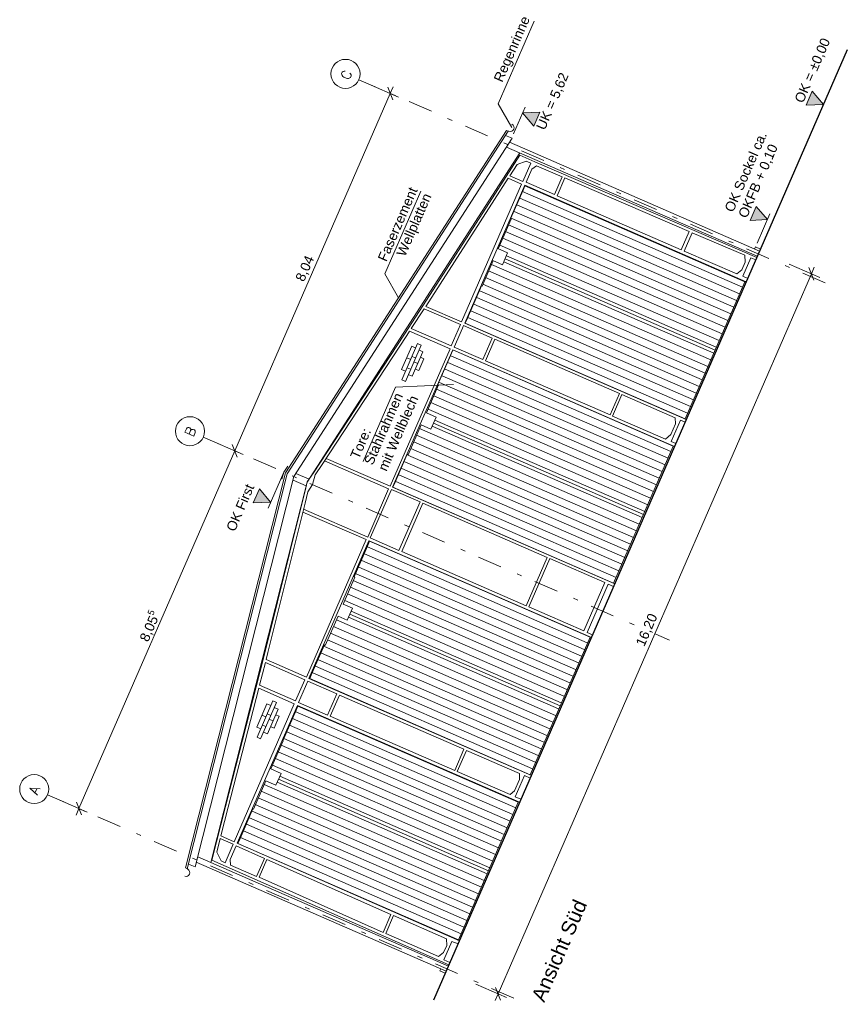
# Model space of a CAD drawing. Header units: metres. Extents: x -43 to 549, y 12 to 64.
# Tile 13 of 13: x 532 to 549, y 13 to 33. Entities that reach past the tile are written whole.
import ezdxf

# ---------------------------------------------------------------- set-up
doc = ezdxf.new("R2010")
doc.units = ezdxf.units.M
doc.header["$MEASUREMENT"] = 0
for name, pattern in [('Achslinie 01', [1.166667, 0.5, -0.3, 0, -0.366667]), ('DGN Style 2', [1.233271, 0.739963, -0.493308]), ('Wipeout_Contour', [1, 0, -1])]:
    doc.linetypes.add(name, pattern=pattern)
for name, color, linetype in [('00_Achsraster', 7, 'Continuous'), ('GBE_Beschriftung', 7, 'Continuous'), ('GBE_Dach', 7, 'Continuous'), ('GBE_Fen_Tuer', 7, 'Continuous'), ('GBE_Wand_Decke_tragend_Ansicht', 7, 'Continuous'), ('GBE_Wand_Decke_tragend_Schnitt', 7, 'Continuous'), ('NEU_GBE_Bemassung_fsa', 7, 'Continuous'), ('NEU_GBE_Hoehenkoten', 7, 'Continuous'), ('NEU_GBE_Holzbalken', 7, 'Continuous'), ('NEU_GBE_Regenrinne', 7, 'Continuous'), ('NEU_GBE_Sockel', 7, 'Continuous')]:
    doc.layers.add(name, color=color, linetype=linetype)
doc.styles.add('ERSTELLTER_STIL_1', font='txt')
doc.dimstyles.new('ERSTELLTER_STIL__1', dxfattribs={"dimtxt": 0.2, "dimasz": 0.190285, "dimexe": 0.18, "dimexo": 0.5, "dimgap": 0.09, "dimtad": 1, "dimzin": 0, "dimdsep": 46, "dimtxsty": 'ERSTELLTER_STIL_1', "dimblk": 'ARROWHEAD_6', "dimblk1": 'ARROWHEAD_6', "dimblk2": 'ARROWHEAD_6', "dimcen": 0.09, "dimclrd": 7, "dimclre": 7, "dimclrt": 7, "dimazin": 0, "dimtfac": 1, "dimtdec": 4, "dimtmove": 2, "dimatfit": 3, "dimfxl": 1, "dimtolj": 1, "dimtzin": 0, "dimarcsym": 0})
doc.dimstyles.new('ERSTELLTER_STIL__2', dxfattribs={"dimtxt": 0.2, "dimasz": 0.190285, "dimexe": 0.18, "dimexo": 0.5, "dimgap": 0.09, "dimtad": 1, "dimzin": 0, "dimdsep": 46, "dimtxsty": 'ERSTELLTER_STIL_1', "dimblk": 'ARROWHEAD_6', "dimblk1": 'ARROWHEAD_6', "dimblk2": 'ARROWHEAD_6', "dimcen": 0.09, "dimclrd": 8, "dimclre": 8, "dimclrt": 8, "dimazin": 0, "dimtfac": 1, "dimtdec": 4, "dimtmove": 0, "dimatfit": 3, "dimfxl": 1, "dimtolj": 1, "dimtzin": 0, "dimarcsym": 0})

# ---------------------------------------------------------------- blocks, each defined once
blk = doc.blocks.new('*D23', base_point=(575.095, 0))
at = {"layer": 'NEU_GBE_Bemassung_fsa', "color": 7, "linetype": 'Continuous', "lineweight": 13}
for p, q in [((548.803, 28.132), (548.172, 28.406)), ((548.682, 28.075), (548.579, 28.339)), ((548.63, 28.207), (548.69, 28.345)), ((542.161, 13.354), (548.63, 28.207)), ((542.334, 13.279), (541.703, 13.553)), ((542.11, 13.485), (542.213, 13.222)), ((542.101, 13.216), (542.161, 13.354))]:
    blk.add_line(p, q, dxfattribs=at)
at = {"color": 254, "linetype": 'Wipeout_Contour', "lineweight": 0, "ltscale": 2182.627136}
blk.add_wipeout([(545.235, 20.429), (545.544, 21.137), (545.282, 21.251), (544.973, 20.543)], dxfattribs=at).dxf.layer = 'NEU_GBE_Bemassung_fsa'
at = {"layer": 'NEU_GBE_Bemassung_fsa', "color": 7, "lineweight": 13, "insert": (545.213, 20.486), "char_height": 0.2, "attachment_point": 7, "rotation": 66.4651, "style": 'ERSTELLTER_STIL_1'}
blk.add_mtext('\\A1;{\\pql;\\fArial|b0|i0|c0|p34;16,20}', dxfattribs=at)
blk = doc.blocks.new('ARROWHEAD_6')
at = {"color": 0, "linetype": 'Continuous', "lineweight": 0}
for p, q in [((0, 0), (-1, 0)), ((-0.5, -0.5), (0.5, 0.5))]:
    blk.add_line(p, q, dxfattribs=at)
blk = doc.blocks.new('*D24', base_point=(575.095, 0))
at = {"layer": '00_Achsraster', "color": 8, "linetype": 'Continuous', "lineweight": 18}
for p, q in [((536.725, 24.556), (539.936, 31.928)), ((536.897, 24.481), (536.267, 24.756)), ((536.673, 24.688), (536.777, 24.424)), ((533.51, 17.174), (536.725, 24.556)), ((533.682, 17.099), (533.051, 17.373)), ((533.458, 17.305), (533.561, 17.042)), ((533.45, 17.036), (533.51, 17.174))]:
    blk.add_line(p, q, dxfattribs=at)
at = {"color": 254, "linetype": 'Wipeout_Contour', "lineweight": 0, "ltscale": 2141.59284}
blk.add_wipeout([(534.97, 20.549), (535.248, 21.188), (535.008, 21.292), (534.73, 20.654)], dxfattribs=at).dxf.layer = '00_Achsraster'
at = {"layer": '00_Achsraster', "color": 8, "lineweight": 18, "insert": (534.99, 20.574), "char_height": 0.2, "attachment_point": 7, "rotation": 66.4651, "style": 'ERSTELLTER_STIL_1'}
blk.add_mtext('\\A1;{\\pql;\\fArial|b0|i0|c0|p34;8,05\\fArial|b0|i0|c0|p34;\\A1{\\H.66x;\\S5^  ;}}', dxfattribs=at)
blk = doc.blocks.new('*D25', base_point=(575.095, 0))
at = {"layer": '00_Achsraster', "color": 8, "linetype": 'Continuous', "lineweight": 18}
for p, q in [((540.108, 31.853), (539.477, 32.128)), ((536.725, 24.556), (539.936, 31.928)), ((539.988, 31.796), (539.884, 32.06)), ((539.936, 31.928), (539.996, 32.066)), ((536.673, 24.688), (536.777, 24.424))]:
    blk.add_line(p, q, dxfattribs=at)
at = {"color": 254, "linetype": 'Wipeout_Contour', "lineweight": 0, "ltscale": 2155.783242}
blk.add_wipeout([(538.203, 27.973), (538.441, 28.519), (538.201, 28.624), (537.963, 28.077)], dxfattribs=at).dxf.layer = '00_Achsraster'
at = {"layer": '00_Achsraster', "color": 8, "lineweight": 18, "insert": (538.187, 28.013), "char_height": 0.2, "attachment_point": 7, "rotation": 66.4651, "style": 'ERSTELLTER_STIL_1'}
blk.add_mtext('\\A1;{\\pql;\\fArial|b0|i0|c0|p34;8,04}', dxfattribs=at)

msp = doc.modelspace()

# ---------------------------------------------------------------- hatches: boundary and pattern name
at = {"layer": 'GBE_Dach', "linetype": 'Continuous', "lineweight": 18, "true_color": 0xdfdfdf}
h = msp.add_hatch(dxfattribs=at)
h.set_pattern_fill('Holz_Schalung__stehend___83', color=254, style=0, pattern_type=2)
h.set_pattern_definition([(156.465, (544.70728, 28.36263), (0.059896, 0.1375225), [])])
h.paths.add_polyline_path([(542.72, 30.023), (542.167, 28.723), (542.36, 28.639), (542.306, 28.517), (546.641, 26.629), (547.258, 28.047)])
h = msp.add_hatch(dxfattribs=at)
h.set_pattern_fill('Holz_Schalung__stehend___83', color=254, style=0, pattern_type=2)
h.set_pattern_definition([(156.465, (544.05467, 26.86421), (0.059896, 0.1375225), [])])
h.paths.add_polyline_path([(541.486, 27.188), (542.062, 28.478), (542.253, 28.395), (542.306, 28.517), (546.641, 26.629), (546.023, 25.211)])
h = msp.add_hatch(dxfattribs=at)
h.set_pattern_fill('Holz_Schalung__stehend___83', color=254, style=0, pattern_type=2)
h.set_pattern_definition([(156.465, (543.23055, 24.97203), (0.059896, 0.1375225), [])])
h.paths.add_polyline_path([(541.236, 26.636), (540.683, 25.335), (540.883, 25.248), (540.83, 25.126), (545.164, 23.239), (545.782, 24.656)])
h = msp.add_hatch(dxfattribs=at)
h.set_pattern_fill('Holz_Schalung__stehend___83', color=254, style=0, pattern_type=2)
h.set_pattern_definition([(156.465, (542.57794, 23.47362), (0.059896, 0.1375225), [])])
h.paths.add_polyline_path([(540.001, 23.801), (540.576, 25.092), (540.777, 25.004), (540.83, 25.126), (545.164, 23.239), (544.547, 21.821)])
h = msp.add_hatch(dxfattribs=at)
h.set_pattern_fill('Holz_Schalung__stehend___83', color=254, style=0, pattern_type=2)
h.set_pattern_definition([(156.465, (541.50247, 21.02864), (0.059896, 0.1375225), [])])
h.paths.add_polyline_path([(539.516, 22.689), (538.963, 21.388), (539.155, 21.305), (539.102, 21.183), (543.436, 19.295), (544.054, 20.713)])
h = msp.add_hatch(dxfattribs=at)
h.set_pattern_fill('Holz_Schalung__stehend___83', color=254, style=0, pattern_type=2)
h.set_pattern_definition([(156.465, (540.84985, 19.53023), (0.059896, 0.1375225), [])])
h.paths.add_polyline_path([(538.282, 19.853), (538.858, 21.144), (539.049, 21.061), (539.102, 21.183), (543.436, 19.295), (542.819, 17.877)])
h = msp.add_hatch(dxfattribs=at)
h.set_pattern_fill('Holz_Schalung__stehend___83', color=254, style=0, pattern_type=2)
h.set_pattern_definition([(156.465, (540.0303, 17.62372), (0.059896, 0.1375225), [])])
h.paths.add_polyline_path([(538.026, 19.292), (537.473, 17.991), (537.683, 17.9), (537.629, 17.778), (541.964, 15.89), (542.581, 17.308)])
h = msp.add_hatch(dxfattribs=at)
h.set_pattern_fill('Holz_Schalung__stehend___83', color=254, style=0, pattern_type=2)
h.set_pattern_definition([(156.465, (539.37769, 16.1253), (0.059896, 0.1375225), [])])
h.paths.add_polyline_path([(536.791, 16.456), (537.367, 17.747), (537.576, 17.656), (537.629, 17.778), (541.964, 15.89), (541.346, 14.473)])
at = {"layer": 'NEU_GBE_Hoehenkoten', "linetype": 'Continuous', "lineweight": 13}
for points in [[(548.521, 31.686), (548.646, 31.975), (548.879, 31.702)], [(547.364, 29.308), (547.49, 29.597), (547.723, 29.324)], [(537.234, 23.768), (537.109, 23.479), (537.467, 23.494)]]:
    msp.add_hatch(color=7, dxfattribs=at).paths.add_polyline_path(points)
at = {"layer": 'NEU_GBE_Hoehenkoten', "linetype": 'Continuous', "lineweight": 100}
msp.add_hatch(color=7, dxfattribs=at).paths.add_polyline_path([(542.899, 31.253), (543.025, 31.542), (542.666, 31.526)])

# ---------------------------------------------------------------- linework, layer by layer
at = {"layer": '00_Achsraster', "color": 253, "linetype": 'Achslinie 01', "lineweight": 18, "true_color": 0x9f9f9f}
for p, q in [((548.914, 28.018), (539.287, 32.211)), ((545.703, 20.646), (536.076, 24.839)), ((542.488, 13.263), (532.861, 17.456))]:
    msp.add_line(p, q, dxfattribs=at)
at = {"layer": '00_Achsraster', "color": 253, "linetype": 'Continuous', "lineweight": 18, "true_color": 0x9f9f9f}
for centre in [(539.012, 32.331), (535.801, 24.959), (532.586, 17.576)]:
    msp.add_circle(centre, 0.3, dxfattribs=at)
at = {"layer": 'GBE_Beschriftung', "color": 7, "linetype": 'Continuous', "lineweight": 13}
for points in [[(542.444, 31.222), (542.164, 31.716), (542.907, 33.422)], [(540.105, 27.709), (539.825, 28.203), (540.568, 29.909)], [(541.242, 25.926), (540.043, 25.871), (539.375, 24.337)]]:
    msp.add_lwpolyline(points, dxfattribs=at)
at = {"layer": 'GBE_Dach', "color": 251, "linetype": 'Continuous', "lineweight": 18, "true_color": 0x5f5f5f, "flags": 128}
for points in [[(537.738, 24.115), (537.819, 24.241)], [(537.738, 24.115), (537.701, 23.97)]]:
    msp.add_lwpolyline(points, dxfattribs=at)
at = {"layer": 'GBE_Fen_Tuer', "color": 7, "linetype": 'DGN Style 2', "lineweight": 13}
for p, q in [((542.679, 29.933), (542.717, 30.021)), ((542.76, 30.002), (542.717, 30.021)), ((541.529, 27.288), (541.485, 27.188)), ((541.183, 26.524), (541.228, 26.628)), ((541.287, 26.61), (541.231, 26.635)), ((540.035, 23.905), (539.992, 23.805)), ((539.464, 22.586), (539.51, 22.693)), ((539.566, 22.669), (539.51, 22.693)), ((538.319, 19.957), (538.274, 19.854)), ((537.994, 19.202), (538.03, 19.286)), ((538.075, 19.267), (538.03, 19.286)), ((536.835, 16.557), (536.791, 16.456))]:
    msp.add_line(p, q, dxfattribs=at)
at = {"layer": 'GBE_Fen_Tuer', "color": 7, "linetype": 'Continuous', "lineweight": 13}
for p, q in [((542.306, 28.517), (546.641, 26.629)), ((540.83, 25.126), (545.164, 23.238)), ((539.102, 21.183), (543.445, 19.291)), ((537.629, 17.778), (541.964, 15.89))]:
    msp.add_line(p, q, dxfattribs=at)
at = {"layer": 'GBE_Fen_Tuer', "color": 7, "linetype": 'Continuous', "lineweight": 13, "flags": 128}
for points in [[(542.76, 30.002), (547.257, 28.044), (546.024, 25.211), (541.485, 27.188)], [(542.167, 28.723), (542.435, 29.337), (542.422, 29.342), (542.679, 29.933)], [(542.159, 28.726), (542.36, 28.639), (542.253, 28.395), (542.053, 28.482)], [(541.529, 27.288), (541.819, 27.955), (541.832, 27.95), (542.062, 28.478)], [(541.287, 26.61), (545.78, 24.653), (544.547, 21.821), (539.992, 23.805)], [(540.683, 25.335), (540.935, 25.914), (540.92, 25.921), (541.183, 26.524)], [(540.683, 25.335), (540.883, 25.248), (540.777, 25.004), (540.576, 25.092)], [(540.035, 23.905), (540.288, 24.484), (540.308, 24.475), (540.576, 25.092)], [(539.497, 22.699), (544.063, 20.71), (542.827, 17.871), (538.274, 19.854)], [(538.963, 21.388), (539.207, 21.948), (539.189, 21.956), (539.464, 22.586)], [(538.963, 21.388), (539.155, 21.305), (539.049, 21.061), (538.858, 21.144)], [(538.319, 19.957), (538.577, 20.549), (538.595, 20.541), (538.858, 21.144)], [(538.075, 19.267), (542.58, 17.305), (541.343, 14.464), (536.791, 16.456)], [(537.473, 17.991), (537.725, 18.57), (537.719, 18.572), (537.994, 19.202)], [(537.473, 17.991), (537.683, 17.9), (537.576, 17.656), (537.367, 17.747)], [(536.835, 16.557), (537.101, 17.168), (537.113, 17.163), (537.367, 17.747)]]:
    msp.add_lwpolyline(points, dxfattribs=at)
at = {"layer": 'GBE_Wand_Decke_tragend_Ansicht', "color": 7, "linetype": 'Continuous', "lineweight": 13}
for p, q in [((542.401, 30.92), (547.56, 28.673)), ((542.338, 30.822), (547.514, 28.567)), ((535.932, 16.067), (541.091, 13.82)), ((535.961, 16.18), (541.137, 13.925))]:
    msp.add_line(p, q, dxfattribs=at)
at = {"layer": 'GBE_Wand_Decke_tragend_Ansicht', "color": 8, "linetype": 'Continuous', "lineweight": 18}
for p, q in [((542.045, 29.774), (542.611, 30.653)), ((542.743, 30.531), (542.556, 30.463)), ((542.611, 30.653), (542.921, 30.514)), ((542.837, 30.49), (542.672, 30.112)), ((542.743, 30.531), (542.837, 30.49)), ((542.921, 30.514), (547.504, 28.544)), ((542.405, 30.229), (542.556, 30.463)), ((542.856, 30.366), (542.739, 30.098)), ((542.954, 30.436), (542.856, 30.366)), ((542.954, 30.436), (543.484, 30.209)), ((542.091, 29.741), (542.373, 30.178)), ((542.373, 30.178), (542.649, 30.058)), ((542.405, 30.229), (542.672, 30.112)), ((542.739, 30.098), (543.325, 29.843)), ((543.325, 29.843), (543.484, 30.209)), ((543.383, 29.818), (543.542, 30.184)), ((543.542, 30.184), (546.106, 29.082)), ((542.649, 30.058), (541.41, 27.214)), ((542.712, 30.035), (541.473, 27.191)), ((542.712, 30.035), (547.286, 28.043)), ((540.672, 27.535), (542.091, 29.741)), ((543.383, 29.818), (545.942, 28.703)), ((546.106, 29.082), (545.942, 28.703)), ((546.169, 29.055), (546.004, 28.676)), ((546.169, 29.055), (547.256, 28.588)), ((546.004, 28.676), (547.09, 28.203)), ((547.262, 28.445), (547.194, 28.289)), ((547.378, 28.539), (547.212, 28.158)), ((547.262, 28.445), (547.256, 28.588)), ((547.378, 28.539), (547.482, 28.494)), ((547.194, 28.289), (547.09, 28.203)), ((547.212, 28.158), (547.316, 28.112)), ((540.371, 27.077), (540.638, 27.483)), ((540.638, 27.483), (541.385, 27.158)), ((540.672, 27.535), (541.41, 27.214)), ((540.277, 26.934), (540.337, 27.025)), ((540.337, 27.025), (541.17, 26.662)), ((540.371, 27.077), (541.194, 26.718)), ((541.385, 27.158), (541.194, 26.718)), ((541.256, 26.696), (541.426, 27.083)), ((541.45, 27.138), (541.426, 27.083)), ((541.45, 27.138), (542.042, 26.88)), ((541.473, 27.191), (546.047, 25.199)), ((538.479, 24.297), (540.229, 26.964)), ((538.528, 24.269), (540.277, 26.934)), ((541.85, 26.438), (542.042, 26.88)), ((541.906, 26.413), (542.098, 26.855)), ((542.098, 26.855), (544.668, 25.736)), ((541.17, 26.662), (539.932, 23.822)), ((539.984, 23.806), (541.231, 26.64)), ((541.231, 26.64), (545.807, 24.647)), ((541.256, 26.696), (541.85, 26.438)), ((541.906, 26.413), (544.475, 25.294)), ((544.475, 25.294), (544.668, 25.736)), ((544.527, 25.272), (544.72, 25.713)), ((544.72, 25.713), (545.819, 25.235)), ((544.527, 25.272), (545.621, 24.795)), ((545.822, 25.11), (545.819, 25.235)), ((545.822, 25.11), (545.727, 24.892)), ((545.926, 25.188), (545.734, 24.746)), ((545.926, 25.188), (546.024, 25.146)), ((545.727, 24.892), (545.621, 24.795)), ((545.734, 24.746), (545.831, 24.704)), ((538.612, 24.397), (539.932, 23.822)), ((538.349, 24.099), (538.479, 24.297)), ((538.388, 24.056), (538.528, 24.269)), ((538.579, 24.346), (539.903, 23.77)), ((538.349, 24.099), (538.224, 23.918)), ((538.388, 24.056), (538.332, 23.857)), ((538.182, 23.73), (538.224, 23.918)), ((538.235, 23.707), (538.332, 23.857)), ((539.47, 22.775), (539.903, 23.77)), ((539.984, 23.806), (544.57, 21.808)), ((538.121, 23.487), (538.182, 23.73)), ((538.177, 23.474), (538.235, 23.707)), ((539.523, 22.76), (539.962, 23.756)), ((539.962, 23.756), (540.551, 23.5)), ((537.354, 20.411), (538.121, 23.487)), ((537.411, 20.396), (538.177, 23.474)), ((540.116, 22.501), (540.551, 23.5)), ((540.174, 22.476), (540.609, 23.474)), ((540.609, 23.474), (543.176, 22.356)), ((538.131, 23.292), (539.44, 22.722)), ((538.146, 23.351), (539.47, 22.775)), ((539.523, 22.76), (540.116, 22.501)), ((538.204, 19.884), (539.44, 22.722)), ((538.258, 19.855), (539.497, 22.699)), ((539.498, 22.7), (544.088, 20.701)), ((540.174, 22.476), (542.741, 21.358)), ((542.741, 21.358), (543.176, 22.356)), ((542.796, 21.334), (543.231, 22.333)), ((543.231, 22.333), (544.368, 21.837)), ((543.933, 20.839), (544.368, 21.837)), ((544.005, 20.808), (544.437, 21.8)), ((544.437, 21.8), (544.546, 21.753)), ((542.796, 21.334), (543.933, 20.839)), ((544.005, 20.808), (544.114, 20.76)), ((537.373, 20.246), (537.411, 20.396)), ((537.238, 19.717), (537.358, 20.187)), ((537.358, 20.187), (538.171, 19.833)), ((537.373, 20.246), (538.204, 19.884)), ((537.238, 19.717), (537.98, 19.394)), ((537.98, 19.394), (538.171, 19.833)), ((538.045, 19.364), (538.235, 19.8)), ((538.235, 19.8), (538.833, 19.54)), ((538.258, 19.855), (542.849, 17.856)), ((536.591, 17.201), (537.222, 19.655)), ((537.222, 19.655), (537.954, 19.336)), ((538.833, 19.54), (538.643, 19.104)), ((538.888, 19.516), (538.698, 19.08)), ((538.888, 19.516), (541.458, 18.396)), ((536.715, 16.49), (537.954, 19.336)), ((536.779, 16.459), (538.018, 19.303)), ((538.018, 19.303), (542.608, 17.304)), ((538.045, 19.364), (538.643, 19.104)), ((538.698, 19.08), (541.268, 17.96)), ((541.458, 18.396), (541.268, 17.96)), ((541.509, 18.374), (541.32, 17.938)), ((541.509, 18.374), (542.604, 17.897)), ((541.32, 17.938), (542.41, 17.463)), ((542.602, 17.771), (542.604, 17.897)), ((542.501, 17.541), (542.602, 17.771)), ((542.516, 17.417), (542.706, 17.853)), ((542.706, 17.853), (542.825, 17.801)), ((542.41, 17.463), (542.501, 17.541)), ((542.516, 17.417), (542.635, 17.365)), ((536.253, 16.111), (536.535, 17.214)), ((536.439, 16.611), (536.591, 17.201)), ((536.353, 16.277), (536.425, 16.555)), ((536.425, 16.555), (536.692, 16.438)), ((536.439, 16.611), (536.715, 16.49)), ((536.779, 16.459), (541.363, 14.444)), ((536.353, 16.277), (536.442, 16.092)), ((536.526, 16.056), (536.692, 16.438)), ((536.633, 16.122), (536.754, 16.402)), ((536.754, 16.402), (537.337, 16.145)), ((536.253, 16.111), (541.148, 13.95)), ((536.442, 16.092), (536.526, 16.056)), ((536.641, 16.006), (536.633, 16.122)), ((537.337, 16.145), (537.175, 15.773)), ((537.387, 16.123), (537.227, 15.755)), ((537.387, 16.123), (539.95, 14.991)), ((536.641, 16.006), (537.175, 15.773)), ((537.227, 15.755), (539.787, 14.616)), ((539.95, 14.991), (539.787, 14.616)), ((540.006, 14.966), (539.843, 14.593)), ((540.006, 14.966), (541.099, 14.484)), ((539.843, 14.593), (540.931, 14.119)), ((541.045, 14.053), (541.211, 14.434)), ((541.103, 14.352), (541.099, 14.484)), ((541.211, 14.434), (541.335, 14.38)), ((541.103, 14.352), (541.038, 14.201)), ((541.038, 14.201), (540.931, 14.119)), ((541.045, 14.053), (541.169, 13.999))]:
    msp.add_line(p, q, dxfattribs=at)
at = {"layer": 'GBE_Wand_Decke_tragend_Ansicht', "color": 253, "linetype": 'Continuous', "lineweight": 18, "true_color": 0x9f9f9f}
for p, q in [((540.17, 26.23), (540.38, 26.711)), ((540.175, 26.02), (540.501, 26.768)), ((540.248, 25.988), (540.574, 26.736)), ((540.38, 26.711), (540.461, 26.675)), ((540.501, 26.768), (540.574, 26.736)), ((540.529, 26.635), (540.609, 26.6)), ((540.277, 26.475), (540.358, 26.44)), ((540.385, 26.503), (540.458, 26.471)), ((540.388, 26.092), (540.609, 26.6)), ((540.525, 26.209), (540.631, 26.452)), ((540.559, 26.484), (540.631, 26.452)), ((540.17, 26.23), (540.251, 26.195)), ((540.284, 26.27), (540.357, 26.239)), ((540.423, 26.39), (540.503, 26.355)), ((540.453, 26.24), (540.525, 26.209)), ((540.175, 26.02), (540.248, 25.988)), ((540.308, 26.127), (540.388, 26.092)), ((537.182, 18.856), (537.391, 19.336)), ((537.186, 18.645), (537.512, 19.394)), ((537.259, 18.614), (537.585, 19.362)), ((537.391, 19.336), (537.472, 19.301)), ((537.512, 19.394), (537.585, 19.362)), ((537.288, 19.101), (537.369, 19.065)), ((537.397, 19.128), (537.469, 19.097)), ((537.4, 18.718), (537.621, 19.226)), ((537.541, 19.261), (537.621, 19.226)), ((537.57, 19.11), (537.643, 19.078)), ((537.296, 18.896), (537.368, 18.865)), ((537.434, 19.016), (537.514, 18.981)), ((537.537, 18.834), (537.643, 19.078)), ((537.182, 18.856), (537.263, 18.821)), ((537.319, 18.753), (537.4, 18.718)), ((537.464, 18.866), (537.537, 18.834)), ((537.186, 18.645), (537.259, 18.614))]:
    msp.add_line(p, q, dxfattribs=at)
at = {"layer": 'GBE_Wand_Decke_tragend_Ansicht', "color": 8, "linetype": 'Continuous', "lineweight": 18, "flags": 128}
for points in [[(540.229, 26.964), (540.61, 27.545), (542.045, 29.774)], [(536.535, 17.214), (537.313, 20.247), (537.354, 20.411)]]:
    msp.add_lwpolyline(points, dxfattribs=at)
at = {"layer": 'NEU_GBE_Hoehenkoten', "color": 7, "linetype": 'Continuous', "lineweight": 13}
for p, q in [((542.478, 31.095), (542.719, 31.647)), ((547.51, 28.836), (547.775, 29.445)), ((537.738, 24.115), (537.415, 23.374))]:
    msp.add_line(p, q, dxfattribs=at)
at = {"layer": 'NEU_GBE_Hoehenkoten', "color": 7, "linetype": 'Continuous', "lineweight": 13, "flags": 128}
for points in [[(548.521, 31.686), (548.646, 31.975), (548.879, 31.702)], [(542.899, 31.253), (543.025, 31.542), (542.666, 31.526)], [(547.364, 29.308), (547.49, 29.597), (547.723, 29.324)], [(537.234, 23.768), (537.109, 23.479), (537.467, 23.494)]]:
    msp.add_lwpolyline(points, close=True, dxfattribs=at)
at = {"layer": 'NEU_GBE_Holzbalken', "color": 8, "linetype": 'Continuous', "lineweight": 18}
for p, q in [((542.335, 31.163), (537.774, 24.099)), ((542.372, 31.147), (537.811, 24.083)), ((542.374, 31.146), (542.335, 31.163)), ((535.709, 15.949), (537.774, 24.099)), ((535.745, 15.933), (537.811, 24.083)), ((535.747, 15.932), (535.709, 15.949))]:
    msp.add_line(p, q, dxfattribs=at)
at = {"layer": 'NEU_GBE_Holzbalken', "color": 7, "linetype": 'Continuous', "lineweight": 18}
for p, q in [((542.455, 31.003), (537.948, 24.023)), ((542.455, 31.003), (542.317, 31.063)), ((542.609, 30.704), (538.219, 23.906)), ((535.908, 15.97), (537.948, 24.023)), ((536.232, 16.062), (538.219, 23.906)), ((535.908, 15.97), (535.77, 16.03))]:
    msp.add_line(p, q, dxfattribs=at)
at = {"layer": 'NEU_GBE_Holzbalken', "color": 253, "linetype": 'Continuous', "lineweight": 18, "true_color": 0x9f9f9f, "flags": 128}
for points in [[(538.258, 23.966), (538.259, 23.968), (537.989, 24.086)], [(537.93, 23.951), (538.201, 23.834), (538.201, 23.836)]]:
    msp.add_lwpolyline(points, dxfattribs=at)
at = {"layer": 'NEU_GBE_Regenrinne', "color": 7, "linetype": 'Continuous', "lineweight": 13}
for p, q in [((542.387, 31.147), (542.374, 31.146)), ((535.755, 15.922), (535.747, 15.932))]:
    msp.add_line(p, q, dxfattribs=at)
for centre in [(542.413, 31.221), (535.719, 15.852)]:
    msp.add_arc(centre, 0.0785, 250.6792, 62.251, dxfattribs=at)
at = {"layer": 'NEU_GBE_Sockel', "color": 253, "linetype": 'Continuous', "lineweight": 18, "true_color": 0x9f9f9f}
for p, q in [((547.478, 28.763), (547.458, 28.717)), ((547.478, 28.763), (547.58, 28.718)), ((540.96, 13.823), (540.98, 13.869)), ((540.96, 13.823), (541.071, 13.775))]:
    msp.add_line(p, q, dxfattribs=at)

# ---------------------------------------------------------------- texts
at = {"layer": '00_Achsraster', "color": 251, "linetype": 'Continuous', "lineweight": 18, "true_color": 0x5f5f5f, "insert": (532.65, 17.445), "char_height": 0.2, "attachment_point": 7, "rotation": 66.4651}
msp.add_mtext('\\A1;{\\pql;\\Ftxt.shx;A}', dxfattribs=at)
at = {"layer": 'GBE_Beschriftung', "color": 7, "linetype": 'Continuous', "lineweight": 13, "insert": (542.641, 33.547), "char_height": 0.2, "attachment_point": 3, "rotation": 66.4651, "style": 'ERSTELLTER_STIL_1'}
msp.add_mtext('\\A1;{\\pqr;\\fArial|b0|i0|c0|p34;Regenrinne}', dxfattribs=at)
at = {"layer": 'NEU_GBE_Hoehenkoten', "color": 7, "linetype": 'Continuous', "lineweight": 13, "insert": (548.274, 31.793), "char_height": 0.2, "attachment_point": 1, "rotation": 66.4651, "style": 'ERSTELLTER_STIL_1'}
msp.add_mtext('\\A1;{\\pql;\\fArial|b0|i0|c0|p34;OK = ±0,00}', dxfattribs=at)
at = {"layer": 'NEU_GBE_Hoehenkoten', "color": 7, "linetype": 'Continuous', "lineweight": 100, "insert": (542.941, 31.235), "char_height": 0.2, "attachment_point": 1, "rotation": 66.4651, "style": 'ERSTELLTER_STIL_1'}
msp.add_mtext('\\A1;{\\pql;\\fArial|b0|i0|c0|p34;UK = \\fArial|b0|i0|c0|p34;5,62}', dxfattribs=at)
at = {"layer": 'NEU_GBE_Hoehenkoten', "color": 7, "linetype": 'Continuous', "lineweight": 100, "insert": (546.83, 29.541), "char_height": 0.2, "attachment_point": 1, "rotation": 66.4651, "line_spacing_factor": 0.921249, "style": 'ERSTELLTER_STIL_1'}
msp.add_mtext('\\A1;{\\pql;\\fArial|b0|i0|c0|p34;OK Sockel ca.\\P\\pql;\\fArial|b0|i0|c0|p34;OKFB + 0,10}', dxfattribs=at)

# ---------------------------------------------------------------- next in the draw order: dimensions: what is measured, and where the dimension line sits
at = {"layer": '00_Achsraster', "color": 8, "linetype": 'Continuous', "lineweight": 18}
dim = msp.add_linear_dim(base=(536.725, 24.556), p1=(532.861, 17.456), p2=(536.076, 24.839), angle=66.4651, dimstyle='ERSTELLTER_STIL__2', dxfattribs=at)
dim.commit()
dim.dimension.update_dxf_attribs({"geometry": '*D24', "text_midpoint": (535.071, 21.109), "dimtype": 160, "text_rotation": 66.4651})
at = {"layer": 'NEU_GBE_Bemassung_fsa', "color": 7, "linetype": 'Continuous', "lineweight": 13}
dim = msp.add_linear_dim(base=(548.63, 28.207), p1=(541.091, 13.82), p2=(547.56, 28.673), angle=66.4651, dimstyle='ERSTELLTER_STIL__1', dxfattribs=at)
dim.commit()
dim.dimension.update_dxf_attribs({"geometry": '*D23', "text_midpoint": (545.262, 20.849), "dimtype": 160, "text_rotation": 66.4651})

# ---------------------------------------------------------------- next in the draw order: linework, layer by layer
at = {"layer": 'GBE_Wand_Decke_tragend_Schnitt', "color": 7, "linetype": 'Continuous', "lineweight": 25}
msp.add_line((540.834, 13.229), (549.373, 32.835), dxfattribs=at)

# ---------------------------------------------------------------- next in the draw order: texts
at = {"layer": '00_Achsraster', "color": 251, "linetype": 'Continuous', "lineweight": 18, "true_color": 0x5f5f5f, "insert": (535.866, 24.828), "char_height": 0.2, "attachment_point": 7, "rotation": 66.4651}
msp.add_mtext('\\A1;{\\pql;\\Ftxt.shx;B}', dxfattribs=at)
at = {"layer": 'GBE_Beschriftung', "color": 7, "linetype": 'Continuous', "lineweight": 100, "insert": (542.839, 13.278), "char_height": 0.3, "attachment_point": 1, "rotation": 66.4651, "style": 'ERSTELLTER_STIL_1'}
msp.add_mtext('\\A1;{\\pql;\\fArial|b0|i0|c0|p34;Ansicht Süd}', dxfattribs=at)
at = {"layer": 'NEU_GBE_Hoehenkoten', "color": 7, "linetype": 'Continuous', "lineweight": 100, "insert": (536.951, 23.891), "char_height": 0.2, "attachment_point": 3, "rotation": 66.4651, "style": 'ERSTELLTER_STIL_1'}
msp.add_mtext('\\A1;{\\pqr;\\fArial|b0|i0|c0|p34;OK First}', dxfattribs=at)

# ---------------------------------------------------------------- next in the draw order: dimensions: what is measured, and where the dimension line sits
at = {"layer": '00_Achsraster', "color": 8, "linetype": 'Continuous', "lineweight": 18}
dim = msp.add_linear_dim(base=(539.936, 31.928), p1=(536.076, 24.839), p2=(539.287, 32.211), angle=66.4651, dimstyle='ERSTELLTER_STIL__2', dxfattribs=at)
dim.commit()
dim.dimension.update_dxf_attribs({"geometry": '*D25', "text_midpoint": (538.205, 28.305), "dimtype": 160, "text_rotation": 66.4651})

# ---------------------------------------------------------------- next in the draw order: texts
at = {"layer": '00_Achsraster', "color": 251, "linetype": 'Continuous', "lineweight": 18, "true_color": 0x5f5f5f, "insert": (539.084, 32.188), "char_height": 0.2, "attachment_point": 7, "rotation": 66.4651}
msp.add_mtext('\\A1;{\\pql;\\Ftxt.shx;C}', dxfattribs=at)
at = {"layer": 'GBE_Beschriftung', "color": 7, "linetype": 'Continuous', "lineweight": 13, "char_height": 0.2, "width": 1.86305, "rotation": 66.4651, "style": 'ERSTELLTER_STIL_1'}
for s, insert, attachment_point, line_spacing_factor in [('\\A1;{\\pqr;\\fArial|b0|i0|c0|p34;Faserzement Wellplatten}', (540.322, 30.017), 3, 0.939991), ('\\A1;{\\pql;\\fArial|b0|i0|c0|p34;Tore: Stahlrahmen mit Wellblech}', (539.102, 24.447), 1, 0.937974)]:
    msp.add_mtext(s, dxfattribs=dict(at, insert=insert, attachment_point=attachment_point, line_spacing_factor=line_spacing_factor))

doc.saveas('drawing.dxf')
